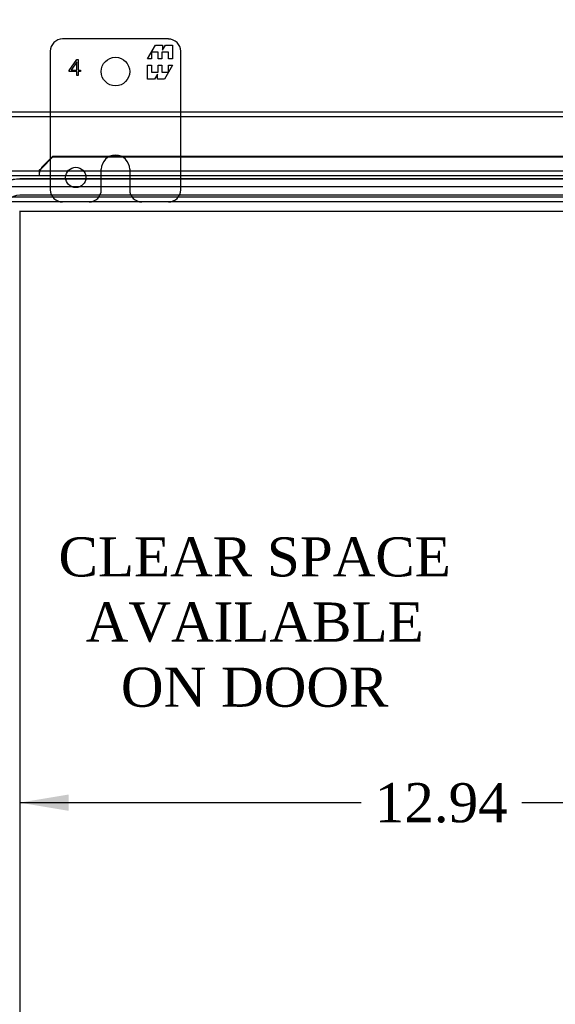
# Model space of a CAD drawing. Header units: inches. Extents: x 0 to 120, y -1 to 80.
# Tile 22 of 53: x 28 to 37, y 38 to 53. Entities that reach past the tile are written whole.
import ezdxf
from ezdxf.enums import TextEntityAlignment as Align
from ezdxf.lldxf.tags import DXFTag

# ---------------------------------------------------------------- set-up
doc = ezdxf.new("R2010")
doc.units = ezdxf.units.IN
doc.header["$MEASUREMENT"] = 0
for name, color, linetype in [('COM48468', 7, 'Continuous'), ('COM48473', 7, 'Continuous'), ('COM70220', 7, 'Continuous'), ('Default', 7, 'Continuous'), ('DV3_Default', 7, 'Continuous'), ('FET07720', 7, 'Continuous')]:
    doc.layers.add(name, color=color, linetype=linetype)
doc.styles.add('SEACAD_Times_New_Roman', font='times.ttf')
tags = doc.linetypes.add('HIDDEN2', pattern=[0.1875, 0.125, -0.0625]).pattern_tags.tags
tags[6:7] = [DXFTag(74, 4), DXFTag(75, 0), DXFTag(340, '0'), DXFTag(46, 0.0), DXFTag(50, 0.0), DXFTag(44, 0.0), DXFTag(45, 0.0)]
tags[4:5] = [DXFTag(74, 4), DXFTag(75, 0), DXFTag(340, '0'), DXFTag(46, 0.0), DXFTag(50, 0.0), DXFTag(44, 0.0), DXFTag(45, 0.0)]
doc.dimstyles.new('HAMMOND_(STH_-_120x80)', dxfattribs={"dimtxt": 0.6, "dimasz": 0.75, "dimexe": 0.3, "dimexo": 0.3, "dimgap": 0.15, "dimtad": 0, "dimtih": 1, "dimtoh": 1, "dimzin": 0, "dimdsep": 46, "dimtxsty": 'SEACAD_Times_New_Roman', "dimblk1": '_SE_FILLED', "dimblk2": '_SE_FILLED', "dimsah": 1, "dimcen": 0.3, "dimadec": 0, "dimazin": 0, "dimtfac": 0.8, "dimtofl": 0, "dimtmove": 1, "dimatfit": 3, "dimfxl": 1, "dimtolj": 1, "dimtzin": 0, "dimarcsym": 0})

# ---------------------------------------------------------------- blocks, each defined once
blk = doc.blocks.new('SE2')
at = {"layer": 'COM48468', "color": 7, "linetype": 'Continuous'}
blk.add_line((38.431, 51.45), (26.936, 51.45), dxfattribs=at)
at = {"layer": 'COM48468', "color": 7, "linetype": 'HIDDEN2'}
for p, q in [((42.781, 51.378), (26.936, 51.378)), ((41.572, 50.305), (28.145, 50.305)), ((41.467, 50.147), (28.25, 50.147)), ((41.467, 50.075), (28.25, 50.075))]:
    blk.add_line(p, q, dxfattribs=at)
at = {"layer": 'COM48473', "color": 7, "linetype": 'Continuous'}
for p, q in [((28.726, 50.607), (28.899, 50.777)), ((28.899, 50.777), (38.708, 50.777)), ((28.899, 50.777), (28.899, 50.764)), ((28.726, 50.594), (28.899, 50.764)), ((28.899, 50.764), (38.708, 50.764)), ((27.815, 50.552), (41.859, 50.552)), ((28.69, 50.565), (28.69, 50.552)), ((28.726, 50.594), (28.726, 50.607))]:
    blk.add_line(p, q, dxfattribs=at)
at = {"layer": 'COM48473', "color": 7, "linetype": 'HIDDEN2'}
for p, q in [((27.815, 50.48), (41.859, 50.48)), ((28.69, 50.552), (28.69, 50.48))]:
    blk.add_line(p, q, dxfattribs=at)
at = {"layer": 'COM48473', "color": 7, "linetype": 'Continuous'}
blk.add_arc((28.457, 50.883), 0.395, 306.3142, 313.0054, dxfattribs=at)
at = {"layer": 'COM48473', "color": 7, "linetype": 'HIDDEN2'}
blk.add_arc((27.639, 50.993), 1.153, 335.7342, 339.3638, dxfattribs=at)
blk.add_open_spline([(28.714, 50.58), (28.714, 50.58), (28.713, 50.581), (28.714, 50.584)], degree=3, dxfattribs=at)
at = {"layer": 'COM48473', "color": 7, "linetype": 'Continuous'}
blk.add_open_spline([(28.718, 50.586), (28.716, 50.582), (28.715, 50.58), (28.714, 50.58)], degree=3, dxfattribs=at)
at = {"layer": 'COM70220', "color": 7, "linetype": 'HIDDEN2'}
for p, q in [((41.327, 50.427), (28.389, 50.427)), ((41.327, 50.426), (28.389, 50.426)), ((41.327, 50.177), (28.389, 50.177)), ((41.327, 49.928), (28.389, 49.928)), ((28.389, 49.927), (28.389, 28.972)), ((41.327, 49.927), (28.389, 49.927))]:
    blk.add_line(p, q, dxfattribs=at)
for radius in [0.5, 0.499, 0.25, 0.001]:
    blk.add_arc((28.389, 49.927), radius, 90, 180, dxfattribs=at)
at = {"layer": 'FET07720', "color": 7, "linetype": 'Continuous'}
for p, q in [((30.671, 52.575), (29.046, 52.575)), ((30.348, 52.269), (30.471, 52.482)), ((30.471, 52.482), (30.58, 52.482)), ((30.58, 52.482), (30.58, 52.404)), ((30.58, 52.404), (30.625, 52.482)), ((30.625, 52.482), (30.733, 52.482)), ((30.733, 52.482), (30.733, 52.269)), ((28.858, 52.387), (28.858, 51.45)), ((30.511, 52.375), (30.413, 52.375)), ((30.413, 52.375), (30.413, 52.269)), ((30.511, 52.269), (30.511, 52.375)), ((30.669, 52.375), (30.571, 52.375)), ((30.571, 52.375), (30.571, 52.269)), ((30.669, 52.269), (30.669, 52.375)), ((30.858, 51.45), (30.858, 52.387)), ((29.148, 52.092), (29.267, 52.262)), ((29.264, 52.223), (29.177, 52.098)), ((29.264, 52.098), (29.264, 52.223)), ((29.267, 52.262), (29.284, 52.262)), ((29.284, 52.262), (29.284, 52.098)), ((30.413, 52.269), (30.348, 52.269)), ((30.348, 51.96), (30.348, 52.172)), ((30.348, 52.172), (30.413, 52.172)), ((30.413, 52.172), (30.413, 52.066)), ((30.571, 52.269), (30.511, 52.269)), ((30.511, 52.066), (30.511, 52.172)), ((30.511, 52.172), (30.571, 52.172)), ((30.571, 52.172), (30.571, 52.066)), ((30.733, 52.172), (30.611, 51.96)), ((30.733, 52.269), (30.669, 52.269)), ((30.669, 52.066), (30.669, 52.172)), ((30.669, 52.172), (30.733, 52.172)), ((29.148, 52.078), (29.148, 52.092)), ((29.264, 52.078), (29.148, 52.078)), ((29.177, 52.098), (29.264, 52.098)), ((29.264, 52.012), (29.264, 52.078)), ((29.284, 52.012), (29.264, 52.012)), ((29.284, 52.098), (29.319, 52.098)), ((29.319, 52.078), (29.284, 52.078)), ((29.284, 52.078), (29.284, 52.012)), ((29.319, 52.098), (29.319, 52.078)), ((30.413, 52.066), (30.511, 52.066)), ((30.502, 52.037), (30.457, 51.96)), ((30.502, 51.96), (30.502, 52.037)), ((30.571, 52.066), (30.669, 52.066)), ((30.457, 51.96), (30.348, 51.96)), ((30.611, 51.96), (30.502, 51.96))]:
    blk.add_line(p, q, dxfattribs=at)
at = {"layer": 'FET07720', "color": 7, "linetype": 'HIDDEN2'}
for p, q in [((28.858, 51.45), (28.858, 50.262)), ((30.858, 50.262), (30.858, 51.45)), ((29.858, 50.793), (29.858, 50.793)), ((29.64, 50.262), (29.64, 50.575)), ((30.076, 50.575), (30.076, 50.262))]:
    blk.add_line(p, q, dxfattribs=at)
at = {"layer": 'FET07720', "color": 7, "linetype": 'Continuous'}
blk.add_circle((29.858, 52.075), 0.219, dxfattribs=at)
at = {"layer": 'FET07720', "color": 7, "linetype": 'HIDDEN2'}
blk.add_circle((29.249, 50.45), 0.156, dxfattribs=at)
at = {"layer": 'FET07720', "color": 7, "linetype": 'Continuous'}
for centre, radius, start, end in [((29.046, 52.387), 0.188, 90, 180), ((30.671, 52.387), 0.187, 0, 90)]:
    blk.add_arc(centre, radius, start, end, dxfattribs=at)
at = {"layer": 'FET07720', "color": 7, "linetype": 'HIDDEN2'}
for centre, radius, start, end in [((29.858, 50.575), 0.218, 90, 180), ((29.858, 50.575), 0.218, 0, 90), ((29.046, 50.262), 0.188, 180, 270), ((29.452, 50.262), 0.188, 270, 0), ((30.264, 50.262), 0.188, 180, 270), ((30.671, 50.262), 0.188, 270, 0)]:
    blk.add_arc(centre, radius, start, end, dxfattribs=at)
at = {"layer": 'DV3_Default', "insert": (31.993, 44.927), "char_height": 0.6, "width": 5.95948, "attachment_point": 2}
blk.add_mtext('{\\fTimes New Roman|b0||i0||c0|p34;\\C7;\\H0.6;\\W1.;CLEAR SPACE\\P}{\\fTimes New Roman|b0||i0||c0|p34;\\C7;\\H0.6;\\W1.;AVAILABLE\\P}{\\fTimes New Roman|b0||i0||c0|p34;\\C7;\\H0.6;\\W1.;ON DOOR}', dxfattribs=at)
blk = doc.blocks.new('DMBLK1995')
at = {"layer": 'Default', "linetype": 'Continuous'}
for points in [[(20.434, 50.7), (20.684, 50.7), (20.559, 51.45)], [(20.434, 28.2), (20.559, 27.45), (20.684, 28.2)]]:
    blk.add_hatch(color=7, dxfattribs=at).paths.add_polyline_path(points)
at = {"layer": 'Default', "color": 7, "linetype": 'Continuous'}
for p, q in [((26.636, 51.45), (20.259, 51.45)), ((20.559, 51.45), (20.559, 39.96)), ((20.559, 39.15), (20.559, 27.45)), ((26.636, 27.45), (20.259, 27.45))]:
    blk.add_line(p, q, dxfattribs=at)
at = {"layer": 'Default', "color": 7, "linetype": 'Continuous', "style": 'SEACAD_Times_New_Roman'}
blk.add_text('24.00', height=0.6, dxfattribs=at).set_placement((19.535, 39.75), align=Align.TOP_LEFT)
blk = doc.blocks.new('_SE_FILLED')
at = {"color": 0}
blk.add_line((0, 0), (-1, 0), dxfattribs=at)
blk.add_solid([(0, 0), (-1, -0.1665), (-1, 0.1665), (0, 0)], dxfattribs=at)
blk = doc.blocks.new('DMBLK1998')
at = {"layer": 'Default', "linetype": 'Continuous'}
for points in [[(27.608, 57.388), (26.858, 57.263), (27.608, 57.138)], [(42.108, 57.388), (42.108, 57.138), (42.858, 57.263)]]:
    blk.add_hatch(color=7, dxfattribs=at).paths.add_polyline_path(points)
at = {"layer": 'Default', "color": 7, "linetype": 'Continuous'}
for p, q in [((26.858, 51.672), (26.858, 57.563)), ((42.858, 51.672), (42.858, 57.563)), ((26.858, 57.263), (33.625, 57.263)), ((36.092, 57.263), (42.858, 57.263))]:
    blk.add_line(p, q, dxfattribs=at)
at = {"layer": 'Default', "color": 7, "linetype": 'Continuous', "style": 'SEACAD_Times_New_Roman'}
blk.add_text('16.00', height=0.6, dxfattribs=at).set_placement((33.835, 57.563), align=Align.TOP_LEFT)
blk = doc.blocks.new('DMBLK2022')
at = {"layer": 'Default', "linetype": 'Continuous'}
for points in [[(29.138, 40.98), (28.388, 40.855), (29.138, 40.73)], [(40.578, 40.98), (40.578, 40.73), (41.328, 40.855)]]:
    blk.add_hatch(color=7, dxfattribs=at).paths.add_polyline_path(points)
at = {"layer": 'Default', "color": 7, "linetype": 'Continuous'}
for p, q in [((28.388, 40.855), (33.625, 40.855)), ((36.092, 40.855), (41.328, 40.855))]:
    blk.add_line(p, q, dxfattribs=at)
at = {"layer": 'Default', "color": 7, "linetype": 'Continuous', "style": 'SEACAD_Times_New_Roman'}
blk.add_text('12.94', height=0.6, dxfattribs=at).set_placement((33.835, 41.155), align=Align.TOP_LEFT)

msp = doc.modelspace()

# ---------------------------------------------------------------- block references
at = {"layer": 'Default'}
msp.add_blockref('SE2', (0, 0), dxfattribs=at)

# ---------------------------------------------------------------- dimensions: what is measured, and where the dimension line sits
at = {"layer": 'Default', "color": 7, "linetype": 'Continuous'}
for base, p1, p2, angle, picture, middle, dimtype in [((26.858, 57.263), (26.858, 51.372), (42.858, 51.372), 0, 'DMBLK1998', (34.858, 57.263), 161), ((20.559, 27.45), (42.781, 51.45), (26.936, 27.45), 90, 'DMBLK1995', (20.559, 39.45), 160)]:
    dim = msp.add_linear_dim(base=base, p1=p1, p2=p2, angle=angle, text='\\A1;<>', dimstyle='HAMMOND_(STH_-_120x80)', override={"dimtmove": 0}, dxfattribs=at)
    dim.commit()
    dim.dimension.update_dxf_attribs({"geometry": picture, "text_midpoint": middle, "dimtype": dimtype})
dim = msp.add_linear_dim(base=(41.328, 40.855), p1=(28.388, 28.972), p2=(41.328, 49.927), text='\\A1;<>', dimstyle='HAMMOND_(STH_-_120x80)', override={"dimtmove": 0}, dxfattribs=at)
dim.commit()
dim.dimension.update_dxf_attribs({"geometry": 'DMBLK2022', "text_midpoint": (34.858, 40.855), "dimtype": 160})

doc.saveas('drawing.dxf')
